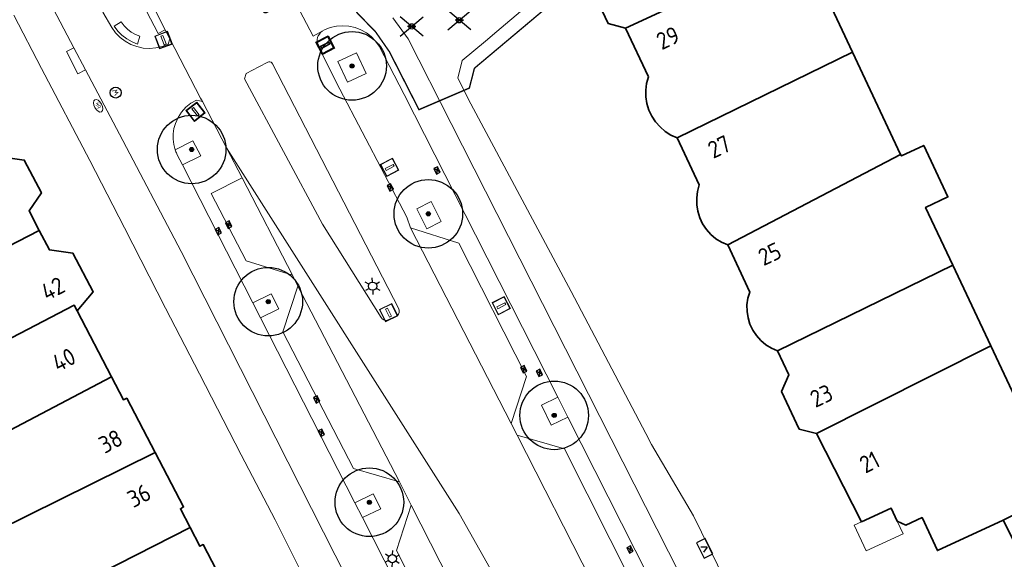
# Model space of a CAD drawing. Header units: metres. Extents: x 92877 to 94117, y 464509 to 465451.
# Tile 12 of 102: x 92979 to 93050, y 464924 to 464963. Entities that reach past the tile are written whole.
import ezdxf
from ezdxf.enums import TextEntityAlignment as Align

# ---------------------------------------------------------------- set-up
doc = ezdxf.new("R2010")
doc.units = ezdxf.units.M
doc.linetypes.add('XX-PROJECTGRENS', pattern=[18, 12, -3, 0, -3])
doc.layers.get('0').update_dxf_attribs({"linetype": 'CONTINUOUS'})
for name, color, linetype, lineweight in [('B-WE-GR-BOOM-S', 90, 'CONTINUOUS', 25), ('B-WE-IE-TERREINAFSCHEIDING_KUNSTMATIG_MUUR-G', 252, 'IE-TERREINAFSCHEIDING-KUNSTMATIG-DICHT', 18), ('B-WE-KL-DATA_KAST-S', 252, 'CONTINUOUS', 25), ('B-WE-KL-ET_LS_OV_LICHTMAST-S', 252, 'CONTINUOUS', 25), ('B-WE-KL-WATER-S', 252, 'CONTINUOUS', 25), ('B-WE-OG-TOPOGRAFIE_BEBOUWING-GV', 252, 'CONTINUOUS', 35), ('B-WE-OG-TOPOGRAFIE_BEBOUWING_LUIFEL-GV', 252, 'CONTINUOUS', 18), ('B-WE-OG-TOPOGRAFIE_HUISNUMMER-T25', 7, 'CONTINUOUS', 20), ('B-WE-OG-TOPOGRAFIE_STRAATNAAM-T18', 7, 'CONTINUOUS', 18), ('B-WE-RI-HWA_KOLK-S', 252, 'CONTINUOUS', 25), ('B-WE-VH-VERHARDING-GV', 252, 'CONTINUOUS', 18), ('B-WE-VW-BLINDENGELEIDEROUTE-G', 252, 'CONTINUOUS', 18), ('B-WE-VW-OV_DRAAGCONSTRUCTIE-S', 252, 'CONTINUOUS', 15), ('N-WE-KG-GRENS_PROJECT-G', 1, 'XX-PROJECTGRENS', 35), ('V-WE-IE-MEUBILAIR_WEGMEUBILAIR_VERKEERSBORD-S', 7, 'CONTINUOUS', 25)]:
    doc.layers.add(name, color=color, linetype=linetype, lineweight=lineweight)
doc.styles.add('NLCS-ISO', font='NLCS-ISO.ttf')
doc.styles.get("Standard").update_dxf_attribs({"font": 'isocp.shx'})
doc.linetypes.add('IE-TERREINAFSCHEIDING-KUNSTMATIG-DICHT', pattern='A,8,-1,[82,NLCS.SHX,S=0.75,R=90,X=0,Y=0],-1', length=10)

# ---------------------------------------------------------------- blocks, each defined once
blk = doc.blocks.new('Q_VERKEERSBORDPAAL')
for points in [[(-0.5, 0.5), (0.5, 0.5), (0.5, -0.5), (-0.5, -0.5)], [(-0.08, 0.333), (0.071, 0.333), (0.071, -0.329), (-0.08, -0.329)]]:
    blk.add_lwpolyline(points, close=True)
blk.add_lwpolyline([(-0.442, 0.464), (0.438, 0.464, -0.414214), (0.459, 0.442), (0.459, -0.437, -0.414214), (0.438, -0.459), (-0.442, -0.459, -0.414214), (-0.463, -0.437), (-0.463, 0.442), (-0.463, 0.444), (-0.463, 0.446), (-0.463, 0.448), (-0.462, 0.45), (-0.461, 0.451), (-0.46, 0.453), (-0.459, 0.455), (-0.458, 0.456), (-0.457, 0.457), (-0.456, 0.459), (-0.454, 0.46), (-0.453, 0.461), (-0.451, 0.462), (-0.449, 0.462), (-0.447, 0.463), (-0.446, 0.463), (-0.444, 0.464), (-0.442, 0.464)], format="xyb")
blk = doc.blocks.new('Q_LICHTMAST')
for points in [[(-0.26, 0.15), (-0.52, 0.3)], [(0, 0.3), (0, 0.6)], [(0.26, 0.15), (0.52, 0.3)], [(-0.26, -0.15), (-0.52, -0.3)], [(0, -0.3), (0, -0.6)], [(0.26, -0.15), (0.52, -0.3)]]:
    blk.add_lwpolyline(points)
blk.add_circle((0, 0), 0.3)
blk = doc.blocks.new('SKL-WATER_BRANDKRAAN_BRANDPUT-SO')
at = {"color": 0, "linetype": 'ByBlock', "lineweight": 18}
blk.add_ellipse((0, 0), major_axis=(2.5, 0), ratio=0.54, dxfattribs=at)
at = {"color": 0, "linetype": 'ByBlock', "lineweight": 18, "style": 'NLCS-ISO'}
blk.add_text('bk', height=1.5, dxfattribs=at).set_placement((0.16, 0), align=Align.MIDDLE_CENTER)
blk = doc.blocks.new('SKL-WATER_STRAATPOT-SO')
blk.add_circle((0, 0), 2)
at = {"style": 'NLCS-ISO'}
blk.add_text('W', height=2, rotation=360, dxfattribs=at).set_placement((-1.06, -1.05))
blk = doc.blocks.new('B-SRI-KOLK_COMBINATIE-SO')
for p, q in [((-1.125, 0), (1.125, 1.5)), ((1.125, 0), (-1.125, 1.5))]:
    blk.add_line(p, q)
at = {"flags": 128}
blk.add_lwpolyline([(-1.125, 0), (1.125, 0), (1.125, 1.5), (-1.125, 1.5)], close=True, dxfattribs=at)
blk = doc.blocks.new('SKL-DATA_TERREINKAST-SO')
for q in [(-0.203, 0.2), (0.203, 0.2)]:
    blk.add_line((0, -0.209), q)
at = {"flags": 128}
blk.add_lwpolyline([(0.625, 0.35), (-0.625, 0.35), (-0.625, -0.35), (0.625, -0.35)], close=True, dxfattribs=at)
at = {"style": 'NLCS-ISO'}
blk.add_attdef('TYPE', text='', height=0.35, dxfattribs=at).set_placement((-0.034, 0.689), align=Align.MIDDLE_CENTER)
blk = doc.blocks.new('Verkeersbord')
at = {"color": 0}
for p, q in [((-0.836, -0.701), (0.836, 0.701)), ((0.836, -0.701), (-0.836, 0.701))]:
    blk.add_line(p, q, dxfattribs=at)
for p, q in [((0.3, 0), (-0.3, 0)), ((0, 0), (0.3, 0))]:
    blk.add_line(p, q)
for radius in [0.2, 0.0745]:
    blk.add_circle((0, 0), radius)
blk = doc.blocks.new('SGR-BOOM_01')
at = {"ltscale": 0.1}
h = blk.add_hatch(color=256, dxfattribs=at)
edge = h.paths.add_edge_path()
edge.add_arc((0, 0), 0.15, 0, 360)
for radius in [2.5, 0.045]:
    blk.add_circle((0, 0), radius)
blk.add_circle((0, 0), 0.15, dxfattribs=at)

msp = doc.modelspace()

# ---------------------------------------------------------------- linework, layer by layer
at = {"layer": 'B-WE-IE-TERREINAFSCHEIDING_KUNSTMATIG_MUUR-G'}
for p, q in [((92980.176, 464959.779), (92983.705, 464953.072)), ((92986.244, 464948.173), (92989.234, 464942.313)), ((92991.714, 464937.517), (92994.74, 464931.628)), ((93033.299, 464915.889), (93027.735, 464927.165)), ((92997.216, 464926.882), (93000.241, 464920.903))]:
    msp.add_line(p, q, dxfattribs=at)
at = {"layer": 'B-WE-IE-TERREINAFSCHEIDING_KUNSTMATIG_MUUR-G', "flags": 128}
msp.add_lwpolyline([(93024.684, 464932.364), (93024.249, 464933.164), (93018.819, 464943.539), (93011.492, 464957.214)], dxfattribs=at)
at = {"layer": 'B-WE-OG-TOPOGRAFIE_BEBOUWING-GV'}
for p, q in [((93022.78, 464962.72), (93035.693, 464968.706)), ((93035.693, 464968.706), (93039.336, 464960.975)), ((93039.336, 464960.975), (93026.54, 464954.73)), ((93039.336, 464960.975), (93042.847, 464953.525)), ((93042.847, 464953.525), (93030.23, 464946.92)), ((92980.02, 464947.98), (92962.694, 464939.168)), ((93046.659, 464945.437), (93033.86, 464939.21)), ((93046.659, 464945.437), (93049.426, 464939.566)), ((92982.779, 464942.114), (92985.285, 464937.309)), ((93036.71, 464933.17), (93049.426, 464939.566)), ((92985.285, 464937.309), (92967.659, 464928.041)), ((93039.99, 464926.74), (93036.71, 464933.17)), ((92988.475, 464931.785), (92976.195, 464925.725)), ((92991.025, 464926.32), (92974.096, 464917.729))]:
    msp.add_line(p, q, dxfattribs=at)
at = {"layer": 'B-WE-OG-TOPOGRAFIE_BEBOUWING-GV', "flags": 128}
for points in [[(93022.78, 464962.72), (93021.51, 464963.07), (93020.22, 464965.81), (93020.606, 464966.988), (93022.7, 464967.915), (93022.516, 464968.214), (93022.472, 464968.395), (93022.373, 464968.645), (93022.328, 464968.991), (93022.318, 464969.25), (93022.354, 464969.464), (93022.448, 464969.735), (93022.65, 464970.065)], [(93026.54, 464954.73), (93026.089, 464954.934), (93025.672, 464955.2), (93025.296, 464955.522), (93024.969, 464955.894), (93024.698, 464956.307), (93024.488, 464956.755), (93024.343, 464957.228), (93024.265, 464957.717), (93024.258, 464958.212), (93024.32, 464958.703), (93024.45, 464959.18), (93022.78, 464962.72)], [(93030.23, 464946.92), (93029.784, 464947.119), (93029.371, 464947.378), (93028.998, 464947.694), (93028.674, 464948.059), (93028.405, 464948.467), (93028.197, 464948.908), (93028.053, 464949.375), (93027.976, 464949.857), (93027.969, 464950.345), (93028.03, 464950.829), (93028.16, 464951.3), (93026.54, 464954.73)], [(93042.847, 464953.525), (93042.9, 464953.413), (93044.528, 464954.18), (93046.297, 464950.426), (93044.669, 464949.659), (93046.659, 464945.437)], [(92976.965, 464953.25), (92977.22, 464953.34), (92978.93, 464953.11), (92980.18, 464950.71), (92979.28, 464949.4), (92980.02, 464947.98)], [(92980.02, 464947.98), (92980.76, 464946.56), (92982.48, 464946.31), (92983.96, 464943.5), (92982.779, 464942.114)], [(93033.86, 464939.21), (93033.419, 464939.398), (93033.011, 464939.648), (93032.642, 464939.955), (93032.322, 464940.312), (93032.057, 464940.711), (93031.853, 464941.144), (93031.713, 464941.603), (93031.641, 464942.076), (93031.639, 464942.556), (93031.705, 464943.03), (93031.84, 464943.49), (93030.23, 464946.92)], [(92982.779, 464942.114), (92982.555, 464942.543), (92970.65, 464936.335)], [(93049.426, 464939.566), (93052.52, 464933), (93057.763, 464935.201), (93058.478, 464936.719), (93060.272, 464938.551), (93062.032, 464939.082), (93064.556, 464939.103), (93067.304, 464941.12), (93070.443, 464937.274), (93067.595, 464935.612)], [(93036.71, 464933.17), (93035.45, 464933.49), (93034.16, 464936.23), (93034.69, 464937.44), (93033.86, 464939.21)], [(92985.285, 464937.309), (92986.16, 464935.63), (92986.4, 464935.75), (92988.475, 464931.785)], [(93050.32, 464926.85), (93058.8, 464931.151), (93067.595, 464935.612)], [(92988.475, 464931.785), (92990.55, 464927.82), (92990.31, 464927.69), (92991.025, 464926.32)], [(93042.59, 464926.79), (93042.15, 464927.74), (93039.99, 464926.74)], [(93050.32, 464926.85), (93045.53, 464924.64), (93044.41, 464927.05), (93043.23, 464926.5), (93042.59, 464926.79)], [(92991.025, 464926.32), (92991.74, 464924.95), (92991.98, 464925.07), (92993.898, 464921.397)], [(93061.05, 464926.715), (93057.274, 464924.791), (93057.505, 464924.338), (93057.794, 464924.486), (93059.664, 464920.466), (93057.964, 464919.686), (93061.004, 464913.706), (93054.254, 464910.566), (93054.644, 464909.736), (93053.984, 464907.936), (93052.314, 464907.166), (93050.524, 464907.816), (93050.134, 464908.656), (93049.514, 464908.366), (93049.324, 464908.736), (93048.029, 464909.161), (93047.029, 464911.116), (93047.434, 464912.436), (93044.464, 464918.266), (93052.586, 464922.403), (93050.32, 464926.85)]]:
    msp.add_lwpolyline(points, dxfattribs=at)
at = {"layer": 'B-WE-OG-TOPOGRAFIE_BEBOUWING_LUIFEL-GV', "flags": 128}
msp.add_lwpolyline([(93039.99, 464926.74), (93039.448, 464926.489), (93040.319, 464924.608), (93043.021, 464925.859), (93042.59, 464926.79)], dxfattribs=at)
at = {"layer": 'B-WE-VH-VERHARDING-GV'}
for p, q in [((92999.997, 464962.132), (92997.816, 464966.312)), ((92978.161, 464963.67), (92980.176, 464959.779)), ((92989.204, 464962.6), (92989.538, 464961.947)), ((93000.651, 464962.503), (92999.997, 464962.132)), ((93000.821, 464962.599), (93000.651, 464962.503)), ((92989.538, 464961.947), (92991.783, 464957.634)), ((92996.684, 464960.254), (92996.039, 464959.907)), ((92983.397, 464959.683), (92985.863, 464955.001)), ((92996.039, 464959.907), (92995.117, 464959.411)), ((92991.918, 464957.374), (92991.495, 464957.48)), ((92991.783, 464957.634), (92991.918, 464957.374)), ((92993.685, 464954.011), (92991.918, 464957.374)), ((92994.814, 464951.824), (92993.685, 464954.011)), ((92983.705, 464953.072), (92986.244, 464948.173)), ((92990.46, 464952.761), (92995.599, 464942.697)), ((92994.814, 464951.824), (92998.484, 464944.711)), ((93014.436, 464933.892), (93007.102, 464948.164)), ((92998.884, 464943.914), (92998.484, 464944.711)), ((92998.884, 464943.914), (93006.296, 464929.651)), ((92989.234, 464942.313), (92991.714, 464937.517)), ((92996.151, 464941.617), (92995.599, 464942.697)), ((92996.151, 464941.617), (93003.043, 464928.12)), ((93017.834, 464935.814), (93018.565, 464934.374)), ((93014.436, 464933.892), (93014.868, 464933.062)), ((93022.183, 464918.728), (93014.868, 464933.062)), ((93027.735, 464927.165), (93024.684, 464932.364)), ((92994.74, 464931.628), (92997.216, 464926.882)), ((93007.145, 464927.94), (93006.296, 464929.651)), ((93003.595, 464927.039), (93003.043, 464928.12)), ((93007.145, 464927.94), (93014.59, 464913.403)), ((93003.595, 464927.039), (93011.408, 464911.74))]:
    msp.add_line(p, q, dxfattribs=at)
at = {"layer": 'B-WE-VH-VERHARDING-GV', "flags": 128}
for points in [[(92954.888, 465014.748), (92962.828, 465000.812), (92963.199, 465000), (92963.92, 464998.18), (92964.228, 464997.057), (92964.589, 464995.949), (92965.002, 464994.86), (92965.467, 464993.792), (92965.982, 464992.747), (92982.544, 464961.302)], [(93012.572, 464961.787), (93013.397, 464962.477), (93015.447, 464964.198), (93016.118, 464964.771), (93018.652, 464966.884), (93022.43, 464970.063), (93022.65, 464970.065)], [(92984.651, 464963.895), (92985.315, 464962.768), (92985.591, 464962.39), (92985.919, 464962.056), (92986.291, 464961.772), (92986.701, 464961.545), (92987.139, 464961.38), (92987.596, 464961.28), (92988.063, 464961.247), (92988.53, 464961.281), (92988.986, 464961.383), (92989.424, 464961.549), (92989.538, 464961.947)], [(93005.816, 464963.478), (93006.931, 464961.946), (93010.063, 464955.778), (93045.918, 464885.117), (93056.544, 464864.129)], [(93000.651, 464962.503), (93000.54, 464962.408), (93000.447, 464962.296), (93000.373, 464962.171), (93000.32, 464962.035), (93000.291, 464961.892), (93000.291, 464961.676), (93000.344, 464961.466), (93001.932, 464958.289), (93006.835, 464948.945), (93007.102, 464948.164)], [(93017.834, 464935.814), (93011.828, 464947.66), (93006.644, 464957.883), (93004.818, 464961.409), (93004.554, 464961.782), (93004.237, 464962.112), (93003.876, 464962.391), (93003.477, 464962.615), (93003.05, 464962.777), (93002.603, 464962.875), (93002.147, 464962.906), (93001.692, 464962.869), (93001.246, 464962.766), (93000.821, 464962.599)], [(93011.492, 464957.214), (93010.542, 464959.085), (93010.869, 464960.362), (93012.572, 464961.787)], [(93001.804, 464960.304), (93002.511, 464958.796), (93003.855, 464959.411), (93003.147, 464960.919), (93001.804, 464960.304)], [(93004.945, 464941.629), (93005.035, 464941.53), (93005.149, 464941.46), (93005.278, 464941.424), (93005.412, 464941.425), (93005.541, 464941.464), (93006.042, 464941.708), (93006.148, 464941.781), (93006.226, 464941.883), (93006.271, 464942.004), (93006.277, 464942.132), (93006.244, 464942.257), (92997.042, 464960.137), (92996.991, 464960.201), (92996.923, 464960.247), (92996.845, 464960.272), (92996.763, 464960.275), (92996.684, 464960.254)], [(92995.117, 464959.411), (92994.982, 464959.027), (93000.667, 464948.438), (93004.945, 464941.629)], [(92991.495, 464957.48), (92991.085, 464957.249), (92990.717, 464956.957), (92990.401, 464956.609), (92990.143, 464956.216), (92989.951, 464955.787), (92989.844, 464955.409), (92989.789, 464955.019), (92989.786, 464954.626), (92989.835, 464954.236), (92989.936, 464953.856)], [(92985.863, 464955.001), (92990.37, 464946.444), (93029.275, 464869.762), (93038.645, 464851.049), (93038.797, 464850.649), (93038.893, 464850.233), (93038.93, 464849.807), (93038.909, 464849.38), (93038.829, 464848.96), (93038.692, 464848.554), (93038.501, 464848.172)], [(92989.936, 464953.856), (92991.232, 464954.506), (92991.798, 464953.413), (92990.46, 464952.761)], [(92990.46, 464952.761), (92990.083, 464953.499), (92990.05, 464953.569), (92990.019, 464953.639), (92989.989, 464953.711), (92989.962, 464953.783), (92989.936, 464953.856)], [(93049.903, 464848.891), (93047.173, 464855.405), (93042.281, 464866.016), (93025.789, 464898.764), (93016.449, 464917.03), (93010.656, 464927.346), (92993.685, 464954.011)], [(92998.484, 464944.711), (92995.112, 464945.755), (92992.568, 464950.665), (92994.814, 464951.824)], [(93007.557, 464949.555), (93008.296, 464948.099), (93009.332, 464948.642), (93008.593, 464950.099), (93007.557, 464949.555)], [(93007.102, 464948.164), (93010.617, 464947.046), (93015.552, 464937.331), (93014.436, 464933.892)], [(93006.296, 464929.651), (93002.93, 464930.621), (92997.796, 464940.579), (92998.884, 464943.914)], [(92995.599, 464942.697), (92996.923, 464943.362), (92997.49, 464942.269), (92996.151, 464941.617)], [(93018.565, 464934.374), (93017.349, 464933.788), (93016.648, 464935.242), (93017.834, 464935.814)], [(93025.162, 464921.363), (93024.463, 464922.742), (93018.565, 464934.374)], [(93014.868, 464933.062), (93018.317, 464932.058), (93023.312, 464922.159), (93022.183, 464918.728)], [(93003.043, 464928.12), (93004.367, 464928.784), (93004.934, 464927.691), (93003.595, 464927.039)], [(93014.59, 464913.403), (93011.226, 464914.452), (93006.066, 464924.642), (93007.145, 464927.94)]]:
    msp.add_lwpolyline(points, dxfattribs=at)
at = {"layer": 'B-WE-VW-BLINDENGELEIDEROUTE-G'}
for p, q in [((92989.204, 464962.6), (92988.371, 464964.231)), ((92983.397, 464959.683), (92982.544, 464961.302))]:
    msp.add_line(p, q, dxfattribs=at)
at = {"layer": 'B-WE-VW-BLINDENGELEIDEROUTE-G', "flags": 128}
for points in [[(92988.371, 464964.231), (92987.845, 464963.961), (92988.68, 464962.332), (92989.204, 464962.6)], [(92987.366, 464962.147), (92987.037, 464962.271), (92986.728, 464962.442), (92986.448, 464962.655), (92986.201, 464962.907), (92985.994, 464963.192), (92985.485, 464962.874), (92985.744, 464962.519), (92986.051, 464962.205), (92986.401, 464961.939), (92986.785, 464961.727), (92987.196, 464961.572), (92987.366, 464962.147)], [(92982.544, 464961.302), (92982.007, 464961.027), (92982.842, 464959.398), (92983.397, 464959.683)]]:
    msp.add_lwpolyline(points, dxfattribs=at)
at = {"layer": 'N-WE-KG-GRENS_PROJECT-G', "const_width": 0.1, "flags": 128}
msp.add_lwpolyline([(93142.804, 465086.89), (93145.447, 465089.504), (93147.332, 465091.955), (93148.613, 465093.182), (93161.411, 465113.679), (93167.204, 465122.957), (93170.456, 465128.173), (93179.763, 465143.103), (93186.894, 465154.496), (93187.89, 465154.904), (93188.17, 465154.679), (93191.39, 465152.077), (93194.828, 465149.413), (93202.752, 465142.922), (93211.334, 465136.086), (93246.401, 465107.701), (93253.059, 465102.314), (93253.343, 465100.976), (93245.804, 465089.865), (93244.522, 465087.941), (93231.812, 465069.293), (93227.954, 465063.58), (93226.853, 465062.424), (93215.691, 465046.012), (93211.996, 465040.636), (93204.425, 465029.753), (93202.609, 465027.143), (93198.032, 465020.213), (93194.363, 465014.869), (93190.619, 465009.505), (93189.819, 465008.221), (93185.531, 465002.305), (93181.433, 464996.691), (93178.696, 464993.153), (93172.103, 464984.564), (93163.085, 464972.835), (93161.131, 464970.564), (93154.083, 464961.647), (93148.985, 464955.311), (93145.469, 464951.039), (93138.605, 464942.927), (93131.702, 464935.14), (93128.236, 464931.41), (93126.865, 464929.653), (93122.062, 464924.79), (93112.82, 464915.353), (93112.694, 464915.474), (93110.007, 464912.809), (93108.158, 464914.641), (93097.954, 464904.418), (93099.616, 464902.379), (93097.346, 464900.004), (93095.105, 464898.042), (93093.141, 464896.427), (93087.358, 464891.835), (93084.647, 464889.561), (93079.687, 464885.222), (93073.559, 464880.645), (93064.795, 464874.789), (93057.662, 464870.165), (93057.255, 464870.007), (93057.168, 464870.002), (93056.607, 464870.091), (93053.277, 464868.411), (93060.039, 464854.372), (93062.426, 464849.152), (93065.249, 464843.338), (93068.532, 464844.778), (93069.154, 464846.147), (93077.316, 464850.716), (93083.11, 464853.91), (93083.112, 464853.905), (93087.983, 464856.618), (93087.623, 464857.315), (93087.914, 464857.845), (93094.137, 464862.208), (93094.032, 464862.502), (93094.431, 464862.805), (93094.609, 464862.539), (93096.966, 464864.191), (93097.445, 464863.691), (93100.286, 464866.409), (93107.265, 464873.112), (93113.757, 464878.765), (93119.027, 464883.354), (93126.19, 464890.319), (93126.053, 464890.447), (93129.224, 464893.588), (93132.754, 464897.33), (93136.979, 464901.466), (93141.064, 464906.039), (93145.123, 464910.02), (93146.946, 464911.937), (93151.571, 464916.872), (93154.026, 464919.546), (93161.923, 464928.693), (93166.437, 464933.828), (93170.519, 464938.737), (93174.372, 464943.51), (93176.337, 464945.983), (93178.669, 464948.924), (93181.236, 464952.541), (93184.321, 464956.452), (93185.617, 464958.052), (93188.572, 464961.84), (93195.315, 464970.699), (93197.093, 464969.277), (93199.637, 464972.465), (93198.95, 464972.958), (93202.951, 464977.949), (93202.249, 464978.521), (93202.364, 464978.666), (93202.234, 464979.72), (93202.711, 464980.328), (93203.771, 464980.458), (93206.283, 464983.648), (93206.153, 464984.709), (93206.628, 464985.314), (93207.678, 464985.434), (93209.477, 464987.722), (93211.5, 464990.295), (93211.38, 464991.345), (93211.858, 464991.954), (93212.908, 464992.074), (93215.413, 464995.259), (93215.283, 464996.319), (93215.758, 464996.923), (93216.817, 464997.043), (93217.976, 464998.513), (93217.195, 464999.188), (93221.285, 465004.117), (93220.562, 465004.619), (93224.498, 465009.504), (93223.744, 465010.107), (93228.745, 465016.379), (93228.548, 465017.661), (93229.799, 465019.138), (93230.171, 465019.204), (93232.859, 465016.92), (93240.879, 465028.723), (93247.237, 465037.466), (93243.345, 465039.426), (93245.385, 465042.407), (93267.791, 465074.762), (93271.654, 465080.832), (93274.315, 465084.653), (93274.677, 465085.271), (93280.631, 465092.992), (93283.915, 465097.533), (93293.238, 465109.1), (93296.471, 465112.853), (93305.145, 465123.792), (93308.461, 465126.639), (93309.398, 465127), (93310.34, 465127.104), (93311.021, 465127.029), (93311.569, 465126.572), (93314.325, 465123.425), (93311.446, 465121.218), (93317.763, 465113.435), (93320.742, 465115.844), (93321.734, 465114.618), (93318.743, 465112.198), (93332.363, 465095.383), (93335.324, 465097.784), (93336.313, 465096.566), (93333.394, 465094.197), (93346.863, 465077.572), (93349.745, 465079.914), (93350.754, 465078.674), (93347.845, 465076.305), (93354.176, 465068.5), (93362.85, 465075.591), (93361.376, 465077.286), (93365.219, 465080.332), (93350.596, 465098.232), (93346.729, 465095.077), (93346.089, 465095.987), (93350.715, 465099.775, 0.50922), (93350.922, 465101.967), (93324.402, 465134.651), (93320.907, 465131.811), (93318.885, 465134.322, -0.098106), (93317.859, 465136.546), (93317.809, 465136.827), (93329.287, 465148.479), (93335.156, 465154.254), (93344.697, 465163.309, -0.349567), (93347.493, 465163.354), (93347.813, 465163.049), (93349.127, 465161.413), (93346.391, 465159.229), (93348.191, 465157.343), (93348.243, 465157.384), (93353.341, 465151.084), (93356.361, 465153.524), (93357.294, 465152.369), (93354.273, 465149.929), (93367.901, 465133.094), (93370.919, 465135.533), (93371.856, 465134.369), (93368.844, 465131.928), (93379.841, 465118.334), (93382.859, 465120.772), (93383.785, 465119.621), (93380.762, 465117.178), (93384.644, 465112.392), (93390.968, 465117.536), (93393.698, 465119.744), (93389.575, 465124.751), (93393.126, 465127.653), (93381.652, 465141.958), (93378.045, 465139.012), (93374.932, 465142.847), (93384.724, 465150.628, 0.393005), (93384.971, 465152.673), (93376.322, 465163.131, 0.393551), (93374.278, 465163.377), (93369.858, 465159.798), (93359.893, 465172.144), (93359.196, 465171.59), (93356.894, 465174.416), (93366.327, 465182.365), (93383.74, 465196.71, -0.309181), (93386.819, 465196.235), (93386.977, 465196.072), (93387.797, 465195.067), (93385.13, 465192.859), (93391.412, 465185.104), (93394.43, 465187.543), (93395.435, 465186.298), (93392.425, 465183.858), (93405.872, 465167.212), (93408.891, 465169.662), (93409.895, 465168.418), (93406.884, 465165.977), (93415.682, 465155.114), (93422.305, 465160.477), (93419.312, 465164.504), (93427.805, 465171.459), (93432.936, 465175.602, 0.389945), (93433.117, 465177.605), (93406.306, 465210.598, 0.403895), (93404.272, 465210.792), (93395.071, 465203.259, -0.04985), (93394.529, 465205.075), (93406.003, 465214.474), (93406.153, 465214.258), (93408.855, 465216.515), (93413.243, 465220.126), (93424.061, 465228.978), (93433.335, 465236.564), (93456.901, 465255.803), (93462.358, 465260.256), (93474.24, 465257.384), (93487.491, 465268.365), (93481.957, 465274.413), (93477.953, 465270.75), (93460.622, 465275.164), (93454.054, 465277.377), (93450.532, 465272.851), (93448.516, 465271.205), (93400.455, 465231.959), (93399.011, 465233.652), (93395.691, 465230.975), (93395.475, 465231.241), (93389.321, 465226.059), (93372.983, 465212.672), (93260.058, 465121.022), (93254.212, 465128.327), (93255.485, 465129.359), (93251.172, 465134.67), (93250.976, 465134.513), (93249.73, 465136.066), (93249.925, 465136.222), (93245.512, 465141.593), (93245.414, 465141.489), (93215.797, 465178.086), (93224.817, 465185.374), (93221.615, 465189.311), (93221.504, 465189.439), (93221.504, 465189.484), (93221.582, 465189.664), (93258.555, 465216.278), (93287.858, 465237.306), (93316.719, 465257.815), (93323.665, 465262.74), (93325.266, 465260.773), (93334.631, 465268.404), (93348.967, 465280.041), (93353.283, 465283.494), (93353.525, 465283.192), (93373.219, 465297.094), (93403.844, 465318.948), (93403.686, 465319.158), (93405.483, 465320.403), (93410.351, 465324.912), (93402.835, 465333.569), (93398.335, 465338.895), (93392.573, 465334.08), (93389.104, 465331.474), (93348.447, 465302.964), (93320.1, 465282.787), (93289.014, 465260.48), (93254.82, 465235.917), (93226.588, 465215.717), (93213.129, 465205.995), (93182.769, 465181.222), (93183.254, 465180.57), (93182.292, 465179.905), (93183.685, 465178.016), (93174.631, 465171.467), (93173.396, 465173.195), (93172.303, 465172.388), (93168.471, 465170.193), (93170.119, 465168.084), (93171.264, 465166.905), (93171.887, 465165.92), (93172.046, 465165.485), (93172.061, 465164.02), (93171.791, 465162.221), (93171.603, 465161.889), (93167.902, 465156.013), (93164.39, 465150.403), (93160.435, 465144.058), (93158.382, 465140.726), (93156.607, 465137.917), (93154.807, 465135.049), (93153.786, 465134.188), (93154.016, 465133.775), (93153.338, 465133.133), (93153.16, 465132.506), (93153.134, 465132.463), (93152.077, 465130.671), (93150.973, 465128.906), (93147.775, 465123.769), (93144.058, 465117.809), (93140.544, 465112.153), (93139.017, 465109.781), (93136.381, 465105.485), (93134.48, 465102.415), (93134.183, 465101.965), (93133.958, 465101.735), (93130.915, 465098.93), (93126.03, 465094.455), (93121.818, 465090.575), (93117.904, 465086.833), (93113.47, 465082.448), (93112.834, 465082.495), (93109.779, 465079.439), (93106.782, 465076.441), (93106.819, 465075.801), (93105.522, 465074.513), (93100.162, 465069.076), (93097.993, 465066.793), (93094.572, 465063.113), (93089.135, 465057.106), (93083.693, 465051.015), (93080.417, 465047.335), (93077.017, 465043.497), (93073.934, 465040.014), (93073.472, 465039.534), (93072.001, 465037.863), (93071.812, 465037.638), (93069.705, 465035.225), (93068.078, 465033.424), (93064.121, 465029.238), (93059.891, 465024.784), (93054.546, 465019.348), (93051.829, 465016.783), (93042.954, 465008.588), (93039.428, 465005.328), (93039.04, 465005.881), (93035.768, 465003.501), (93034.642, 465002.582), (93035.282, 465001.847), (93028.269, 464995.871), (93027.63, 464996.626), (93025.853, 464995.108), (93024.898, 464994.489), (93025.348, 464993.801), (93025.385, 464993.139), (93023.546, 464991.657), (93020.74, 464989.867), (93009.831, 464980.839), (93002.614, 464974.822), (93001.219, 464974.424), (92997.627, 464972.314), (93000.275, 464968.182), (93003.222, 464963.818), (93004.539, 464962.472), (93005.558, 464961.008), (93007.714, 464956.785), (93011.389, 464958.36), (93011.758, 464959.803), (93016.761, 464964.005), (93022.798, 464969.066), (93023.124, 464969.069), (93023.859, 464969.958), (93031.994, 464976.787), (93034.007, 464978.44), (93039.335, 464982.95), (93042.149, 464985.327), (93043.343, 464986.286), (93048.652, 464990.9), (93051.638, 464993.482), (93054.319, 464995.599), (93054.16, 464995.728), (93056.817, 464998.088), (93056.95, 464998.249), (93057.025, 464998.223), (93061.752, 465002.708), (93069.172, 465009.817), (93070.327, 465011.305), (93072.947, 465014.003), (93077.454, 465018.647), (93081.951, 465023.517), (93086.147, 465028.149), (93090.291, 465032.813), (93095.645, 465038.867), (93100.706, 465044.522), (93107.652, 465052.218), (93109.08, 465053.733), (93109.476, 465054.154), (93112.165, 465057.006), (93113.936, 465058.77), (93117.521, 465062.601), (93121.643, 465066.775), (93123.547, 465068.699), (93128.69, 465073.617), (93128.797, 465073.72), (93131.858, 465076.592), (93136.523, 465080.981), (93138.359, 465082.708)], format="xyb", close=True, dxfattribs=at)

# ---------------------------------------------------------------- block references
at = {"layer": 'B-WE-GR-BOOM-S'}
for p, rotation in [((93002.836, 464959.974), 115), ((92991.139, 464953.881), 117), ((93008.395, 464949.19), 117), ((92996.72, 464942.786), 27), ((93017.579, 464934.494), 116), ((93004.098, 464928.163), 27)]:
    msp.add_blockref('SGR-BOOM_01', p, dxfattribs=dict(at, rotation=rotation))
at = {"layer": 'B-WE-KL-DATA_KAST-S', "rotation": 116}
msp.add_blockref('SKL-DATA_TERREINKAST-SO', (93028.552, 464924.804), dxfattribs=at)
at = {"layer": 'B-WE-KL-ET_LS_OV_LICHTMAST-S'}
for p, rotation in [((93004.33, 464943.916), 122), ((93005.771, 464924.048), 117)]:
    msp.add_blockref('Q_LICHTMAST', p, dxfattribs=dict(at, rotation=rotation))
at = {"layer": 'B-WE-KL-WATER-S', "xscale": 0.2, "yscale": 0.2, "zscale": 0.2, "rotation": 118}
for name, p in [('SKL-WATER_STRAATPOT-SO', (92985.593, 464958.032)), ('SKL-WATER_BRANDKRAAN_BRANDPUT-SO', (92984.315, 464957.069))]:
    msp.add_blockref(name, p, dxfattribs=at)
at = {"layer": 'B-WE-RI-HWA_KOLK-S', "xscale": 0.2, "yscale": 0.2, "zscale": 0.2}
for p, rotation in [((93009.164, 464952.425), 117), ((93005.755, 464951.189), 118), ((92993.963, 464948.468), 117), ((92993.212, 464947.994), 117), ((93015.482, 464937.926), 117), ((93016.626, 464937.655), 117), ((93000.393, 464935.725), 117), ((93000.732, 464933.293), 117), ((93023.238, 464924.784), 117)]:
    msp.add_blockref('B-SRI-KOLK_COMBINATIE-SO', p, dxfattribs=dict(at, rotation=rotation))
at = {"layer": 'B-WE-VW-OV_DRAAGCONSTRUCTIE-S'}
for p, rotation in [((92989.087, 464961.857), 21), ((93000.837, 464961.495), 117), ((93000.915, 464961.476), 117), ((92991.422, 464956.634), 38.00000000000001), ((93005.572, 464952.58), 118), ((93013.715, 464942.495), 117), ((93005.496, 464941.983), 26)]:
    msp.add_blockref('Q_VERKEERSBORDPAAL', p, dxfattribs=dict(at, rotation=rotation))
at = {"layer": 'V-WE-IE-MEUBILAIR_WEGMEUBILAIR_VERKEERSBORD-S'}
for p in [(93010.653, 464963.306), (93007.188, 464962.853)]:
    msp.add_blockref('Verkeersbord', p, dxfattribs=at)

# ---------------------------------------------------------------- texts
at = {"layer": 'B-WE-OG-TOPOGRAFIE_HUISNUMMER-T25'}
for s, rotation, p in [('29', 25.3, (93025.876, 464962.017)), ('27', 25.3, (93029.611, 464954.083)), ('25', 25.2, (93033.298, 464946.267)), ('42', 27.8, (92981.008, 464943.74)), ('40', 27.6, (92981.815, 464938.555)), ('23', 25.2, (93037.067, 464935.925)), ('38', 27.6, (92985.222, 464932.608)), ('21', 27, (93040.577, 464931.091)), ('36', 27.6, (92987.297, 464928.643))]:
    msp.add_text(s, height=1.25, rotation=rotation, dxfattribs=at).set_placement(p, align=Align.MIDDLE)
at = {"layer": 'B-WE-OG-TOPOGRAFIE_STRAATNAAM-T18'}
msp.add_text('Rijnsburgerweg', height=1.25, rotation=-62, dxfattribs=at).set_placement((92994.737, 464968.624), align=Align.MIDDLE)

doc.saveas('drawing.dxf')
